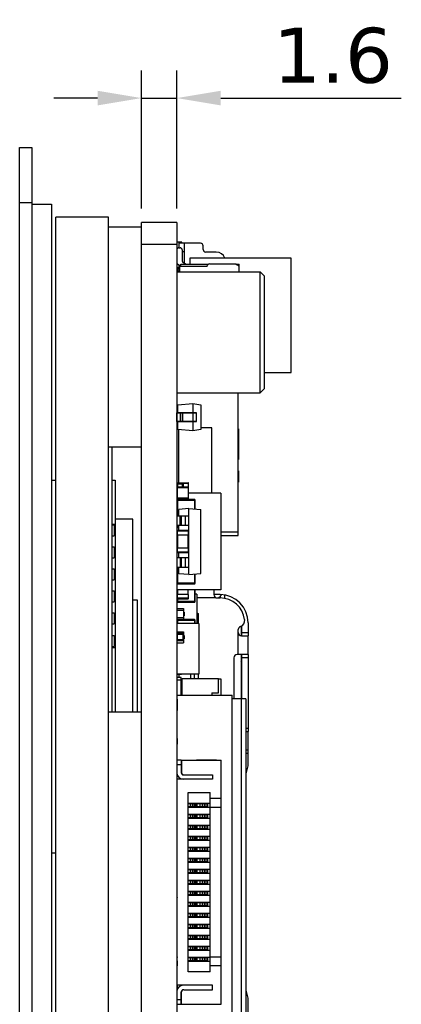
# Model space of a CAD drawing. Header units: millimetres. Extents: x 344 to 667, y 229 to 335.
# Tile 18 of 206: x 506 to 524, y 269 to 313. Entities that reach past the tile are written whole.
import ezdxf

# ---------------------------------------------------------------- set-up
doc = ezdxf.new("R2010")
doc.units = ezdxf.units.MM
doc.header["$LTSCALE"] = 0.5
doc.header["$PDMODE"] = 3
doc.header["$PDSIZE"] = 0.3125
doc.layers.get('0').update_dxf_attribs({"linetype": 'CONTINUOUS'})
doc.layers.get('Defpoints').update_dxf_attribs({"linetype": 'CONTINUOUS'})
doc.layers.add('Dim', color=6, linetype='CONTINUOUS', lineweight=13)
doc.styles.add('Verdana', font='verdana.ttf', dxfattribs={"height": 2.5})
doc.dimstyles.new('aaaaaaaa 3.0', dxfattribs={"dimtxt": 2.5, "dimasz": 2, "dimexe": 1.25, "dimexo": 0.625, "dimtad": 1, "dimzin": 9, "dimdsep": 46, "dimtxsty": 'Verdana', "dimcen": 0, "dimazin": 0, "dimtfac": 1, "dimtmove": 0, "dimatfit": 3, "dimfxl": 1, "dimlwd": 25, "dimlwe": 25, "dimarcsym": 0})

# ---------------------------------------------------------------- blocks, each defined once
blk = doc.blocks.new('*D26')
at = {"layer": 'Defpoints', "color": 0}
for p in [(513.35, 309.934), (511.75, 304.283), (513.35, 304.283)]:
    blk.add_point(p, dxfattribs=at)
at = {"layer": 'Dim', "color": 0, "lineweight": 25}
for p, q in [((511.75, 304.908), (511.75, 311.184)), ((513.35, 304.908), (513.35, 311.184)), ((509.75, 309.934), (507.75, 309.934)), ((511.75, 309.934), (513.35, 309.934)), ((515.35, 309.934), (523.57, 309.934))]:
    blk.add_line(p, q, dxfattribs=at)
at = {"layer": 'Dim', "color": 0}
for points in [[(509.75, 309.601), (509.75, 310.267), (511.75, 309.934)], [(515.35, 310.267), (515.35, 309.601), (513.35, 309.934)]]:
    blk.add_solid(points, dxfattribs=at)
at = {"layer": 'Dim', "color": 0, "insert": (520.46, 311.858), "char_height": 2.5, "attachment_point": 5, "style": 'Verdana'}
blk.add_mtext('1.6', dxfattribs=at)

msp = doc.modelspace()

# ---------------------------------------------------------------- linework, layer by layer
at = {"linetype": 'Continuous'}
for p, q in [((506.2, 240.883), (506.2, 307.683)), ((506.2, 307.683), (506.75, 307.683)), ((506.75, 307.683), (506.75, 240.883)), ((506.2, 305.183), (506.75, 305.183)), ((506.75, 305.113), (507.65, 305.113)), ((507.65, 305.113), (507.65, 243.453)), ((507.85, 244.053), (507.85, 304.513)), ((510.25, 304.513), (507.85, 304.513)), ((510.25, 244.053), (510.25, 304.513)), ((510.25, 304.083), (511.75, 304.083)), ((511.75, 266.733), (511.75, 304.283)), ((513.35, 304.283), (511.75, 304.283)), ((513.35, 304.283), (513.35, 266.733)), ((513.35, 303.283), (511.75, 303.283)), ((513.58, 303.375), (513.35, 303.375)), ((513.441, 303.334), (513.441, 303.129)), ((513.451, 303.334), (513.441, 303.334)), ((513.45, 303.131), (513.5, 303.131)), ((513.451, 303.356), (513.451, 303.131)), ((513.451, 303.356), (513.701, 303.356)), ((513.58, 303.356), (513.58, 303.375)), ((513.701, 302.424), (513.701, 303.356)), ((514.43, 303.334), (513.701, 303.334)), ((514.55, 303.054), (514.55, 303.214)), ((513.6, 303.031), (513.6, 302.539)), ((513.6, 302.958), (513.701, 302.958)), ((515.15, 302.934), (514.67, 302.934)), ((513.527, 302.291), (513.401, 302.362)), ((513.451, 302.334), (513.45, 302.096)), ((513.49, 302.032), (513.49, 302.291)), ((513.49, 302.291), (514.73, 302.291)), ((513.54, 302.291), (513.54, 302.381)), ((513.54, 302.381), (514.8, 302.381)), ((513.651, 302.452), (513.777, 302.381)), ((513.95, 302.657), (513.95, 302.381)), ((518.55, 302.657), (513.95, 302.657)), ((514.73, 302.291), (514.755, 302.338)), ((514.844, 302.391), (516.006, 302.391)), ((516.048, 302.382), (516.132, 302.343)), ((516.05, 302.381), (516.19, 302.381)), ((516.19, 302.032), (516.19, 302.381)), ((518.55, 297.457), (518.55, 302.657)), ((513.35, 302.032), (517.15, 302.032)), ((513.381, 302.032), (513.381, 302.208)), ((513.448, 302.208), (513.381, 302.208)), ((513.381, 302.177), (513.448, 302.177)), ((513.448, 302.032), (513.448, 302.092)), ((513.45, 302.092), (513.45, 302.032)), ((517.15, 296.524), (517.15, 302.032)), ((517.35, 301.832), (517.15, 302.032)), ((517.35, 296.724), (517.35, 301.832)), ((517.35, 297.457), (518.55, 297.457)), ((513.35, 296.532), (517.15, 296.532)), ((516.15, 290.041), (516.15, 296.532)), ((516.15, 296.524), (517.15, 296.524)), ((517.35, 296.732), (517.15, 296.532)), ((517.35, 296.724), (517.15, 296.524)), ((513.4, 295.992), (514.075, 296.051)), ((513.4, 295.626), (513.4, 295.992)), ((514.075, 296.051), (514.075, 295.626)), ((514.075, 296.051), (514.45, 295.984)), ((514.45, 295.984), (514.45, 294.867)), ((513.52, 295.626), (513.355, 295.626)), ((513.355, 295.226), (513.355, 295.621)), ((513.355, 295.621), (514.25, 295.621)), ((513.52, 295.626), (513.52, 295.226)), ((514.196, 295.626), (513.521, 295.626)), ((513.525, 295.231), (513.525, 295.621)), ((513.611, 295.621), (513.611, 295.626)), ((513.611, 295.621), (513.611, 295.231)), ((514.078, 295.626), (514.078, 295.621)), ((514.078, 295.621), (514.078, 295.231)), ((514.245, 295.626), (514.196, 295.626)), ((514.25, 295.231), (514.25, 295.621)), ((514.25, 295.231), (513.355, 295.231)), ((513.355, 295.226), (514.198, 295.226)), ((513.4, 294.86), (513.4, 295.226)), ((513.611, 295.226), (513.611, 295.231)), ((514.075, 295.226), (514.075, 294.801)), ((514.078, 295.231), (514.078, 295.226)), ((514.198, 295.226), (514.245, 295.226)), ((513.35, 294.941), (513.4, 294.941)), ((514.075, 294.801), (513.4, 294.86)), ((513.45, 292.442), (513.45, 294.855)), ((514.45, 294.867), (514.075, 294.801)), ((514.95, 294.941), (514.45, 294.941)), ((514.95, 291.968), (514.95, 294.941)), ((516.15, 294.892), (516.16, 294.892)), ((516.16, 294.892), (516.16, 293.501)), ((516.15, 294.197), (516.16, 294.197)), ((510.25, 294.083), (511.75, 294.083)), ((510.4, 294.083), (510.4, 282.023)), ((516.15, 293.502), (516.16, 293.502)), ((516.15, 293.502), (516.16, 293.502)), ((516.15, 293.501), (516.16, 293.501)), ((516.15, 293.501), (516.16, 293.501)), ((516.15, 293.501), (516.16, 293.501)), ((516.15, 292.988), (516.16, 292.988)), ((516.15, 292.976), (516.16, 292.976)), ((516.16, 292.988), (516.16, 292.469)), ((507.65, 292.553), (507.85, 292.553)), ((510.4, 292.553), (510.55, 292.553)), ((510.55, 292.553), (510.55, 282.023)), ((513.35, 292.442), (513.866, 292.442)), ((513.4, 292.242), (513.4, 292.392)), ((513.4, 292.392), (513.65, 292.392)), ((513.6, 292.392), (513.6, 292.292)), ((513.65, 292.239), (513.65, 292.442)), ((513.65, 292.422), (513.886, 292.422)), ((513.866, 292.442), (513.866, 292.242)), ((513.886, 292.242), (513.886, 292.422)), ((516.15, 292.476), (516.16, 292.476)), ((516.15, 292.469), (516.16, 292.469)), ((516.15, 292.469), (516.16, 292.469)), ((516.15, 292.469), (516.16, 292.469)), ((516.15, 292.469), (516.16, 292.469)), ((516.15, 292.469), (516.16, 292.469)), ((513.4, 292.242), (513.35, 292.242)), ((513.366, 292.219), (513.366, 291.739)), ((513.366, 292.219), (513.886, 292.219)), ((513.386, 291.719), (513.386, 292.239)), ((513.866, 292.239), (513.386, 292.239)), ((513.6, 292.292), (513.65, 292.292)), ((513.65, 292.242), (513.886, 292.242)), ((513.856, 292.242), (513.856, 292.239)), ((513.866, 292.239), (513.866, 291.719)), ((513.876, 292.236), (513.876, 292.242)), ((513.886, 291.739), (513.886, 292.219)), ((515.35, 291.968), (513.886, 291.968)), ((515.35, 291.968), (515.35, 287.568)), ((513.366, 291.642), (513.35, 291.642)), ((513.886, 291.739), (513.366, 291.739)), ((513.366, 291.656), (513.366, 290.944)), ((513.366, 291.656), (514.156, 291.656)), ((513.375, 291.678), (513.375, 291.722)), ((513.386, 291.719), (513.866, 291.719)), ((513.396, 290.944), (513.396, 291.686)), ((514.156, 291.686), (513.396, 291.686)), ((514.156, 291.686), (514.156, 291.246)), ((514.156, 291.656), (514.186, 291.656)), ((514.186, 291.244), (514.186, 291.656)), ((513.35, 291.442), (513.366, 291.442)), ((513.35, 291.317), (513.366, 291.317)), ((513.9, 291.269), (513.45, 291.229)), ((513.45, 290.944), (513.45, 291.229)), ((513.9, 288.269), (513.9, 291.269)), ((513.9, 291.269), (514.45, 291.221)), ((514.45, 288.317), (514.45, 291.221)), ((511.35, 290.783), (510.55, 290.783)), ((511.35, 282.023), (511.35, 290.783)), ((513.35, 290.944), (513.9, 290.944)), ((513.5, 290.494), (513.5, 290.944)), ((513.544, 290.944), (513.544, 290.494)), ((513.725, 290.944), (513.725, 290.494)), ((510.4, 290.553), (510.55, 290.553)), ((510.4, 290.523), (510.5, 290.523)), ((510.5, 290.523), (510.5, 290.023)), ((513.9, 290.494), (513.35, 290.494)), ((513.375, 290.382), (513.35, 290.382)), ((513.366, 290.153), (513.35, 290.153)), ((513.366, 290.153), (513.35, 290.153)), ((513.366, 290.494), (513.366, 290.382)), ((513.366, 290.249), (513.366, 289.994)), ((513.366, 290.249), (513.886, 290.249)), ((513.375, 290.266), (513.375, 290.494)), ((513.386, 290.069), (513.386, 290.269)), ((513.866, 290.269), (513.386, 290.269)), ((513.45, 290.269), (513.45, 290.494)), ((513.866, 290.269), (513.866, 290.069)), ((513.886, 290.069), (513.886, 290.249)), ((516.15, 290.191), (515.35, 290.191)), ((510.4, 290.023), (510.5, 290.023)), ((513.35, 290.041), (513.366, 290.041)), ((513.35, 289.994), (513.376, 289.994)), ((513.366, 290.069), (513.876, 290.069)), ((513.366, 290.068), (513.376, 290.068)), ((513.376, 290.069), (513.376, 289.469)), ((513.396, 289.469), (513.396, 290.069)), ((513.856, 290.069), (513.856, 289.469)), ((513.876, 289.469), (513.876, 290.069)), ((513.876, 290.069), (513.886, 290.069)), ((515.35, 290.041), (516.15, 290.041)), ((510.4, 289.523), (510.5, 289.523)), ((510.5, 289.523), (510.5, 289.023)), ((513.376, 289.544), (513.35, 289.544)), ((513.366, 289.474), (513.35, 289.474)), ((513.35, 289.467), (513.366, 289.467)), ((513.366, 289.382), (513.35, 289.382)), ((513.366, 289.544), (513.366, 289.288)), ((513.886, 289.469), (513.366, 289.469)), ((513.886, 289.289), (513.366, 289.289)), ((513.366, 289.288), (513.366, 289.288)), ((513.375, 289.044), (513.375, 289.272)), ((513.386, 289.268), (513.386, 289.469)), ((513.386, 289.269), (513.866, 289.269)), ((513.386, 289.268), (513.45, 289.268)), ((513.45, 289.044), (513.45, 289.269)), ((513.866, 289.469), (513.866, 289.269)), ((513.886, 289.289), (513.886, 289.469)), ((510.4, 289.023), (510.5, 289.023)), ((513.375, 289.153), (513.35, 289.153)), ((513.375, 289.153), (513.35, 289.153)), ((513.35, 289.044), (513.9, 289.044)), ((513.5, 289.044), (513.5, 288.594)), ((513.544, 289.044), (513.544, 288.594)), ((513.725, 289.044), (513.725, 288.594)), ((510.4, 288.523), (510.5, 288.523)), ((510.5, 288.523), (510.5, 288.023)), ((513.9, 288.594), (513.35, 288.594)), ((513.366, 288.594), (513.366, 287.87)), ((513.396, 287.84), (513.396, 288.594)), ((513.45, 288.308), (513.45, 288.594)), ((510.4, 288.023), (510.5, 288.023)), ((513.35, 288.292), (513.366, 288.292)), ((513.35, 288.167), (513.366, 288.167)), ((513.366, 287.967), (513.35, 287.967)), ((513.9, 288.269), (513.45, 288.308)), ((513.9, 288.269), (514.45, 288.317)), ((514.156, 288.291), (514.156, 287.84)), ((514.186, 287.87), (514.186, 288.294)), ((510.4, 287.523), (510.5, 287.523)), ((510.5, 287.523), (510.5, 287.023)), ((514.186, 287.87), (513.366, 287.87)), ((513.375, 287.568), (513.375, 287.848)), ((515.35, 287.568), (513.375, 287.568)), ((513.376, 287.568), (513.376, 287.368)), ((513.396, 287.84), (514.156, 287.84)), ((513.396, 287.368), (513.396, 287.568)), ((513.856, 287.568), (513.856, 287.368)), ((513.876, 287.368), (513.876, 287.568)), ((514.156, 287.568), (514.156, 287.008)), ((514.186, 287.038), (514.186, 287.568)), ((515.04, 287.568), (515.04, 287.354)), ((510.4, 287.023), (510.5, 287.023)), ((511.35, 287.113), (511.55, 287.113)), ((511.55, 287.113), (511.55, 282.023)), ((513.366, 287.367), (513.35, 287.367)), ((513.35, 287.167), (513.386, 287.167)), ((513.366, 287.368), (513.366, 287.188)), ((513.886, 287.368), (513.366, 287.368)), ((513.886, 287.188), (513.366, 287.188)), ((513.366, 287.167), (513.366, 287.038)), ((514.186, 287.038), (513.366, 287.038)), ((513.386, 287.168), (513.386, 287.368)), ((513.386, 287.168), (513.866, 287.168)), ((513.396, 287.008), (513.396, 287.167)), ((513.396, 287.008), (514.156, 287.008)), ((513.396, 287.008), (514.156, 287.008)), ((513.866, 287.368), (513.866, 287.168)), ((513.886, 287.188), (513.886, 287.368)), ((514.26, 287.37), (514.186, 287.37)), ((514.26, 287.37), (514.26, 286.036)), ((514.26, 287.224), (515.115, 287.224)), ((515.32, 287.354), (515.04, 287.354)), ((515.19, 287.204), (515.32, 287.204)), ((515.347, 287.202), (515.347, 287.304)), ((515.52, 287.339), (515.52, 287.186)), ((513.35, 286.728), (513.65, 286.728)), ((513.35, 286.643), (513.675, 286.643)), ((513.65, 286.728), (513.65, 286.643)), ((513.675, 286.313), (513.675, 286.643)), ((513.675, 286.552), (513.685, 286.552)), ((513.685, 286.552), (513.685, 286.394)), ((510.4, 286.523), (510.5, 286.523)), ((510.5, 286.523), (510.5, 286.023)), ((513.35, 286.313), (513.675, 286.313)), ((513.35, 286.228), (513.65, 286.228)), ((513.366, 286.195), (513.366, 286.036)), ((513.366, 286.195), (514.156, 286.195)), ((513.396, 286.036), (513.396, 286.225)), ((514.156, 286.225), (513.396, 286.225)), ((513.65, 286.313), (513.65, 286.228)), ((513.675, 286.548), (513.685, 286.548)), ((513.675, 286.398), (513.685, 286.398)), ((513.675, 286.394), (513.685, 286.394)), ((514.156, 286.225), (514.156, 286.036)), ((514.156, 286.195), (514.186, 286.195)), ((514.186, 286.036), (514.186, 286.195)), ((514.26, 286.541), (514.34, 286.474)), ((514.34, 286.036), (514.34, 286.474)), ((510.4, 286.023), (510.5, 286.023)), ((513.351, 285.995), (513.35, 285.995)), ((513.351, 285.795), (513.35, 285.795)), ((513.35, 285.658), (513.65, 285.658)), ((514.35, 286.036), (513.351, 286.036)), ((513.65, 285.658), (513.65, 285.593)), ((514.35, 286.036), (514.35, 283.736)), ((516.15, 284.634), (516.15, 285.763)), ((516.28, 285.879), (516.28, 285.487)), ((516.3, 285.931), (516.3, 285.484)), ((516.6, 286.074), (516.6, 285.493)), ((510.4, 285.491), (510.5, 285.491)), ((510.5, 285.491), (510.5, 284.991)), ((513.35, 285.593), (513.675, 285.593)), ((513.655, 285.306), (513.35, 285.306)), ((513.35, 285.263), (513.675, 285.263)), ((513.381, 285.276), (513.381, 285.581)), ((513.625, 285.581), (513.381, 285.581)), ((513.381, 285.55), (513.655, 285.55)), ((513.381, 285.276), (513.625, 285.276)), ((513.625, 285.581), (513.625, 285.276)), ((513.65, 285.263), (513.65, 285.158)), ((513.655, 285.306), (513.655, 285.55)), ((513.655, 285.485), (513.658, 285.485)), ((513.655, 285.44), (513.658, 285.44)), ((513.658, 285.423), (513.655, 285.423)), ((513.658, 285.378), (513.655, 285.378)), ((513.658, 285.485), (513.658, 285.378)), ((513.675, 285.263), (513.675, 285.593)), ((513.675, 285.502), (513.685, 285.502)), ((513.675, 285.498), (513.685, 285.498)), ((513.675, 285.348), (513.685, 285.348)), ((513.675, 285.344), (513.685, 285.344)), ((513.685, 285.502), (513.685, 285.344)), ((516.3, 285.634), (516.6, 285.634)), ((516.3, 285.484), (516.597, 285.484)), ((516.6, 284.634), (516.6, 285.484)), ((510.4, 284.991), (510.5, 284.991)), ((510.4, 284.953), (510.55, 284.953)), ((513.35, 285.158), (513.65, 285.158)), ((513.351, 284.995), (513.35, 284.995)), ((513.351, 284.745), (513.35, 284.745)), ((513.35, 284.602), (513.351, 284.602)), ((515.95, 284.484), (515.95, 282.613)), ((516.597, 284.634), (516.1, 284.634)), ((516.28, 284.634), (516.28, 282.613)), ((516.3, 284.626), (516.3, 282.613)), ((516.6, 284.484), (516.3, 284.484)), ((516.6, 284.626), (516.6, 281.143)), ((513.35, 283.802), (513.351, 283.802)), ((513.35, 283.734), (513.56, 283.734)), ((513.55, 283.582), (513.35, 283.582)), ((513.35, 283.482), (513.55, 283.482)), ((514.35, 283.736), (513.351, 283.736)), ((513.39, 283.736), (513.39, 283.734)), ((513.46, 283.582), (513.46, 283.734)), ((513.55, 282.78), (513.55, 283.582)), ((513.56, 283.534), (513.55, 283.534)), ((513.562, 283.736), (513.56, 283.734)), ((513.56, 283.534), (513.6, 283.494)), ((513.6, 282.78), (513.6, 283.533)), ((515.25, 283.533), (513.6, 283.533)), ((513.98, 283.736), (513.98, 283.533)), ((514.15, 283.533), (514.15, 283.736)), ((514.34, 283.533), (514.34, 283.736)), ((515.25, 282.883), (515.25, 283.533)), ((515.25, 283.532), (515.35, 283.532)), ((515.35, 283.532), (515.35, 282.78)), ((513.55, 283.234), (513.56, 283.234)), ((513.6, 283.166), (513.55, 283.166)), ((513.6, 283.275), (513.56, 283.234)), ((513.35, 282.534), (513.366, 282.534)), ((513.366, 282.599), (513.366, 282.09)), ((513.37, 279.825), (513.37, 282.78)), ((513.37, 282.78), (515.87, 282.78)), ((514.95, 282.883), (514.95, 282.78)), ((514.95, 282.883), (515.25, 282.883)), ((515.87, 265.38), (515.87, 282.78)), ((516.5, 282.613), (515.87, 282.613)), ((516.288, 282.613), (516.288, 265.953)), ((516.5, 282.613), (516.5, 265.953)), ((513.35, 282.375), (513.366, 282.375)), ((513.366, 282.125), (513.35, 282.125)), ((513.366, 282.361), (513.37, 282.361)), ((513.366, 282.091), (513.37, 282.091)), ((513.366, 282.09), (513.37, 282.09)), ((510.25, 282.023), (511.75, 282.023)), ((513.35, 282.023), (513.37, 282.023)), ((513.35, 281.648), (513.354, 281.648)), ((513.37, 281.604), (513.35, 281.604)), ((516.5, 281.284), (516.6, 281.284)), ((513.37, 281.085), (513.35, 281.085)), ((513.356, 281.068), (513.35, 281.068)), ((513.35, 280.968), (513.37, 280.968)), ((513.35, 280.921), (513.37, 280.921)), ((513.366, 280.806), (513.366, 280.626)), ((513.37, 280.806), (513.366, 280.806)), ((516.5, 281.134), (516.597, 281.134)), ((516.6, 280.284), (516.6, 281.134)), ((513.35, 280.608), (513.366, 280.608)), ((513.35, 280.458), (513.37, 280.458)), ((513.366, 280.626), (513.366, 280.574)), ((513.37, 280.626), (513.366, 280.626)), ((513.37, 280.574), (513.366, 280.574)), ((516.597, 280.284), (516.5, 280.284)), ((513.35, 280.108), (513.37, 280.108)), ((513.35, 279.958), (513.37, 279.958)), ((514.253, 279.825), (514.253, 279.835)), ((514.253, 279.835), (514.29, 279.835)), ((514.29, 279.825), (514.29, 279.835)), ((514.29, 279.835), (514.381, 279.835)), ((514.351, 279.835), (514.351, 279.825)), ((514.381, 279.825), (514.381, 279.835)), ((514.381, 279.835), (514.652, 279.835)), ((514.652, 279.825), (514.652, 279.835)), ((514.652, 279.835), (514.811, 279.835)), ((514.806, 279.825), (514.806, 279.835)), ((514.811, 279.825), (514.811, 279.835)), ((514.811, 279.835), (515.082, 279.835)), ((515.082, 279.825), (515.082, 279.835)), ((515.082, 279.835), (515.155, 279.835)), ((515.082, 279.835), (515.087, 279.835)), ((515.087, 279.825), (515.087, 279.835)), ((515.155, 279.825), (515.155, 279.835)), ((516.6, 280.134), (516.5, 280.134)), ((516.6, 279.694), (516.6, 280.276)), ((513.551, 279.825), (513.351, 279.825)), ((513.351, 279.625), (513.551, 279.625)), ((513.551, 279.825), (513.551, 279.26)), ((513.551, 279.825), (513.571, 279.825)), ((513.571, 279.826), (513.571, 279.261)), ((513.571, 279.826), (515.371, 279.826)), ((515.371, 268.726), (515.371, 279.826)), ((513.37, 279.105), (513.35, 279.105)), ((513.35, 279.005), (513.37, 279.005)), ((513.371, 269.591), (513.371, 279.153)), ((514.971, 278.961), (513.371, 278.961)), ((513.671, 279.161), (514.971, 279.161)), ((514.971, 279.161), (514.971, 278.961)), ((513.37, 278.905), (513.35, 278.905)), ((513.35, 278.63), (513.37, 278.63)), ((513.37, 278.299), (513.35, 278.299)), ((513.35, 278.108), (513.37, 278.108)), ((513.871, 270.196), (513.871, 278.356)), ((513.871, 278.356), (514.871, 278.356)), ((514.871, 270.196), (514.871, 278.356)), ((515.371, 278.078), (514.871, 278.078)), ((513.35, 277.958), (513.37, 277.958)), ((513.359, 277.85), (513.371, 277.85)), ((513.371, 277.7), (513.359, 277.7)), ((513.871, 277.875), (514.871, 277.875)), ((513.871, 277.85), (513.96, 277.851)), ((513.96, 277.701), (513.871, 277.7)), ((514.871, 277.675), (513.871, 277.675)), ((513.96, 277.851), (513.96, 277.701)), ((513.96, 277.851), (514.153, 277.851)), ((514.153, 277.701), (513.96, 277.701)), ((514.059, 277.701), (514.059, 277.851)), ((514.065, 277.851), (514.065, 277.701)), ((514.153, 277.701), (514.153, 277.851)), ((514.153, 277.851), (514.205, 277.851)), ((514.205, 277.701), (514.153, 277.701)), ((514.205, 277.851), (514.205, 277.701)), ((514.205, 277.85), (514.393, 277.85)), ((514.393, 277.7), (514.207, 277.7)), ((514.265, 277.85), (514.265, 277.7)), ((514.271, 277.85), (514.271, 277.875)), ((514.271, 277.675), (514.271, 277.7)), ((514.393, 277.851), (514.393, 277.701)), ((514.393, 277.851), (514.768, 277.851)), ((514.768, 277.701), (514.393, 277.701)), ((514.513, 277.851), (514.513, 277.701)), ((514.605, 277.701), (514.605, 277.851)), ((514.668, 277.851), (514.668, 277.701)), ((514.768, 277.701), (514.768, 277.851)), ((515.371, 277.678), (514.871, 277.678)), ((513.37, 277.477), (513.35, 277.477)), ((513.35, 277.458), (513.358, 277.458)), ((513.359, 277.35), (513.371, 277.35)), ((513.371, 277.2), (513.359, 277.2)), ((513.871, 277.375), (514.871, 277.375)), ((513.871, 277.35), (513.96, 277.351)), ((513.96, 277.201), (513.871, 277.2)), ((514.871, 277.175), (513.871, 277.175)), ((513.96, 277.351), (513.96, 277.201)), ((513.96, 277.351), (514.153, 277.351)), ((514.153, 277.201), (513.96, 277.201)), ((514.059, 277.201), (514.059, 277.351)), ((514.065, 277.351), (514.065, 277.201)), ((514.153, 277.201), (514.153, 277.351)), ((514.153, 277.351), (514.205, 277.351)), ((514.205, 277.201), (514.153, 277.201)), ((514.205, 277.351), (514.205, 277.201)), ((514.205, 277.35), (514.393, 277.35)), ((514.393, 277.2), (514.207, 277.2)), ((514.265, 277.35), (514.265, 277.2)), ((514.271, 277.35), (514.271, 277.375)), ((514.271, 277.175), (514.271, 277.2)), ((514.393, 277.351), (514.393, 277.201)), ((514.393, 277.351), (514.768, 277.351)), ((514.768, 277.201), (514.393, 277.201)), ((514.513, 277.351), (514.513, 277.201)), ((514.605, 277.201), (514.605, 277.351)), ((514.668, 277.351), (514.668, 277.201)), ((514.768, 277.201), (514.768, 277.351)), ((513.35, 277.108), (513.37, 277.108)), ((513.35, 276.958), (513.37, 276.958)), ((513.359, 276.85), (513.371, 276.85)), ((513.871, 276.875), (514.871, 276.875)), ((513.871, 276.85), (513.96, 276.851)), ((513.96, 276.851), (513.96, 276.701)), ((513.96, 276.851), (514.153, 276.851)), ((514.059, 276.701), (514.059, 276.851)), ((514.065, 276.851), (514.065, 276.701)), ((514.153, 276.701), (514.153, 276.851)), ((514.153, 276.851), (514.205, 276.851)), ((514.205, 276.851), (514.205, 276.701)), ((514.205, 276.85), (514.393, 276.85)), ((514.265, 276.85), (514.265, 276.7)), ((514.271, 276.85), (514.271, 276.875)), ((514.393, 276.851), (514.393, 276.701)), ((514.393, 276.851), (514.768, 276.851)), ((514.513, 276.851), (514.513, 276.701)), ((514.605, 276.701), (514.605, 276.851)), ((514.668, 276.851), (514.668, 276.701)), ((514.768, 276.701), (514.768, 276.851)), ((513.37, 276.641), (513.35, 276.641)), ((513.37, 276.58), (513.35, 276.58)), ((513.371, 276.7), (513.359, 276.7)), ((513.359, 276.35), (513.371, 276.35)), ((513.96, 276.701), (513.871, 276.7)), ((514.871, 276.675), (513.871, 276.675)), ((513.871, 276.375), (514.871, 276.375)), ((513.871, 276.35), (513.96, 276.351)), ((514.153, 276.701), (513.96, 276.701)), ((513.96, 276.351), (513.96, 276.201)), ((513.96, 276.351), (514.153, 276.351)), ((514.059, 276.201), (514.059, 276.351)), ((514.065, 276.351), (514.065, 276.201)), ((514.205, 276.701), (514.153, 276.701)), ((514.153, 276.201), (514.153, 276.351)), ((514.153, 276.351), (514.205, 276.351)), ((514.205, 276.351), (514.205, 276.201)), ((514.205, 276.35), (514.393, 276.35)), ((514.393, 276.7), (514.207, 276.7)), ((514.265, 276.35), (514.265, 276.2)), ((514.271, 276.675), (514.271, 276.7)), ((514.271, 276.35), (514.271, 276.375)), ((514.768, 276.701), (514.393, 276.701)), ((514.393, 276.351), (514.393, 276.201)), ((514.393, 276.351), (514.768, 276.351)), ((514.513, 276.351), (514.513, 276.201)), ((514.605, 276.201), (514.605, 276.351)), ((514.668, 276.351), (514.668, 276.201)), ((514.768, 276.201), (514.768, 276.351)), ((513.37, 275.853), (513.35, 275.853)), ((513.371, 276.2), (513.359, 276.2)), ((513.359, 275.85), (513.371, 275.85)), ((513.96, 276.201), (513.871, 276.2)), ((514.871, 276.175), (513.871, 276.175)), ((513.871, 275.875), (514.871, 275.875)), ((513.871, 275.85), (513.96, 275.851)), ((514.153, 276.201), (513.96, 276.201)), ((513.96, 275.851), (513.96, 275.701)), ((513.96, 275.851), (514.153, 275.851)), ((514.059, 275.701), (514.059, 275.851)), ((514.065, 275.851), (514.065, 275.701)), ((514.205, 276.201), (514.153, 276.201)), ((514.153, 275.701), (514.153, 275.851)), ((514.153, 275.851), (514.205, 275.851)), ((514.205, 275.851), (514.205, 275.701)), ((514.205, 275.85), (514.393, 275.85)), ((514.393, 276.2), (514.207, 276.2)), ((514.265, 275.85), (514.265, 275.7)), ((514.271, 276.175), (514.271, 276.2)), ((514.271, 275.85), (514.271, 275.875)), ((514.768, 276.201), (514.393, 276.201)), ((514.393, 275.851), (514.393, 275.701)), ((514.393, 275.851), (514.768, 275.851)), ((514.513, 275.851), (514.513, 275.701)), ((514.605, 275.701), (514.605, 275.851)), ((514.668, 275.851), (514.668, 275.701)), ((514.768, 275.701), (514.768, 275.851)), ((507.65, 275.613), (507.85, 275.613)), ((513.35, 275.608), (513.37, 275.608)), ((513.35, 275.458), (513.37, 275.458)), ((513.371, 275.7), (513.359, 275.7)), ((513.96, 275.701), (513.871, 275.7)), ((514.871, 275.675), (513.871, 275.675)), ((513.871, 275.375), (514.871, 275.375)), ((514.153, 275.701), (513.96, 275.701)), ((514.205, 275.701), (514.153, 275.701)), ((514.393, 275.7), (514.207, 275.7)), ((514.271, 275.675), (514.271, 275.7)), ((514.271, 275.35), (514.271, 275.375)), ((514.768, 275.701), (514.393, 275.701)), ((513.35, 274.945), (513.37, 274.945)), ((513.359, 275.35), (513.371, 275.35)), ((513.371, 275.2), (513.359, 275.2)), ((513.871, 275.35), (513.96, 275.351)), ((513.96, 275.201), (513.871, 275.2)), ((514.871, 275.175), (513.871, 275.175)), ((513.96, 275.351), (513.96, 275.201)), ((513.96, 275.351), (514.153, 275.351)), ((514.153, 275.201), (513.96, 275.201)), ((514.059, 275.201), (514.059, 275.351)), ((514.065, 275.351), (514.065, 275.201)), ((514.153, 275.201), (514.153, 275.351)), ((514.153, 275.351), (514.205, 275.351)), ((514.205, 275.201), (514.153, 275.201)), ((514.205, 275.351), (514.205, 275.201)), ((514.205, 275.35), (514.393, 275.35)), ((514.393, 275.2), (514.207, 275.2)), ((514.265, 275.35), (514.265, 275.2)), ((514.271, 275.175), (514.271, 275.2)), ((514.393, 275.351), (514.393, 275.201)), ((514.393, 275.351), (514.768, 275.351)), ((514.768, 275.201), (514.393, 275.201)), ((514.513, 275.351), (514.513, 275.201)), ((514.605, 275.201), (514.605, 275.351)), ((514.668, 275.351), (514.668, 275.201)), ((514.768, 275.201), (514.768, 275.351)), ((513.35, 274.608), (513.37, 274.608)), ((513.359, 274.85), (513.371, 274.85)), ((513.371, 274.7), (513.359, 274.7)), ((513.871, 274.875), (514.871, 274.875)), ((513.871, 274.85), (513.96, 274.851)), ((513.96, 274.701), (513.871, 274.7)), ((514.871, 274.675), (513.871, 274.675)), ((513.96, 274.851), (513.96, 274.701)), ((513.96, 274.851), (514.153, 274.851)), ((514.153, 274.701), (513.96, 274.701)), ((514.059, 274.701), (514.059, 274.851)), ((514.065, 274.851), (514.065, 274.701)), ((514.153, 274.701), (514.153, 274.851)), ((514.153, 274.851), (514.205, 274.851)), ((514.205, 274.701), (514.153, 274.701)), ((514.205, 274.851), (514.205, 274.701)), ((514.205, 274.85), (514.393, 274.85)), ((514.393, 274.7), (514.207, 274.7)), ((514.265, 274.85), (514.265, 274.7)), ((514.271, 274.85), (514.271, 274.875)), ((514.271, 274.675), (514.271, 274.7)), ((514.393, 274.851), (514.393, 274.701)), ((514.393, 274.851), (514.768, 274.851)), ((514.768, 274.701), (514.393, 274.701)), ((514.513, 274.851), (514.513, 274.701)), ((514.605, 274.701), (514.605, 274.851)), ((514.668, 274.851), (514.668, 274.701)), ((514.768, 274.701), (514.768, 274.851)), ((513.35, 274.458), (513.37, 274.458)), ((513.359, 274.35), (513.371, 274.35)), ((513.371, 274.2), (513.359, 274.2)), ((513.871, 274.375), (514.871, 274.375)), ((513.871, 274.35), (513.96, 274.351)), ((513.96, 274.201), (513.871, 274.2)), ((514.871, 274.175), (513.871, 274.175)), ((513.96, 274.351), (514.153, 274.351)), ((513.96, 274.351), (513.96, 274.201)), ((514.153, 274.201), (513.96, 274.201)), ((514.059, 274.201), (514.059, 274.351)), ((514.065, 274.351), (514.065, 274.201)), ((514.153, 274.351), (514.205, 274.351)), ((514.153, 274.201), (514.153, 274.351)), ((514.205, 274.201), (514.153, 274.201)), ((514.205, 274.351), (514.205, 274.201)), ((514.205, 274.35), (514.393, 274.35)), ((514.393, 274.2), (514.207, 274.2)), ((514.265, 274.35), (514.265, 274.2)), ((514.271, 274.35), (514.271, 274.375)), ((514.271, 274.175), (514.271, 274.2)), ((514.393, 274.351), (514.768, 274.351)), ((514.393, 274.351), (514.393, 274.201)), ((514.768, 274.201), (514.393, 274.201)), ((514.513, 274.351), (514.513, 274.201)), ((514.605, 274.201), (514.605, 274.351)), ((514.668, 274.351), (514.668, 274.201)), ((514.768, 274.201), (514.768, 274.351)), ((513.37, 273.999), (513.35, 273.999)), ((513.35, 273.958), (513.37, 273.958)), ((513.35, 273.608), (513.37, 273.608)), ((513.359, 273.85), (513.371, 273.85)), ((513.371, 273.7), (513.359, 273.7)), ((513.871, 273.875), (514.871, 273.875)), ((513.871, 273.85), (513.96, 273.851)), ((513.96, 273.701), (513.871, 273.7)), ((514.871, 273.675), (513.871, 273.675)), ((513.96, 273.851), (514.153, 273.851)), ((513.96, 273.851), (513.96, 273.701)), ((514.153, 273.701), (513.96, 273.701)), ((514.059, 273.701), (514.059, 273.851)), ((514.065, 273.851), (514.065, 273.701)), ((514.153, 273.851), (514.205, 273.851)), ((514.153, 273.701), (514.153, 273.851)), ((514.205, 273.701), (514.153, 273.701)), ((514.205, 273.851), (514.205, 273.701)), ((514.205, 273.85), (514.393, 273.85)), ((514.393, 273.7), (514.207, 273.7)), ((514.265, 273.85), (514.265, 273.7)), ((514.271, 273.85), (514.271, 273.875)), ((514.271, 273.675), (514.271, 273.7)), ((514.393, 273.851), (514.768, 273.851)), ((514.393, 273.851), (514.393, 273.701)), ((514.768, 273.701), (514.393, 273.701)), ((514.513, 273.851), (514.513, 273.701)), ((514.605, 273.701), (514.605, 273.851)), ((514.668, 273.851), (514.668, 273.701)), ((514.768, 273.701), (514.768, 273.851)), ((513.359, 273.35), (513.371, 273.35)), ((513.371, 273.2), (513.359, 273.2)), ((513.871, 273.375), (514.871, 273.375)), ((513.871, 273.35), (513.96, 273.351)), ((513.96, 273.201), (513.871, 273.2)), ((514.871, 273.175), (513.871, 273.175)), ((513.96, 273.351), (514.153, 273.351)), ((513.96, 273.351), (513.96, 273.201)), ((514.153, 273.201), (513.96, 273.201)), ((514.059, 273.201), (514.059, 273.351)), ((514.065, 273.351), (514.065, 273.201)), ((514.153, 273.351), (514.205, 273.351)), ((514.153, 273.201), (514.153, 273.351)), ((514.205, 273.201), (514.153, 273.201)), ((514.205, 273.351), (514.205, 273.201)), ((514.205, 273.35), (514.393, 273.35)), ((514.393, 273.2), (514.207, 273.2)), ((514.265, 273.35), (514.265, 273.2)), ((514.271, 273.35), (514.271, 273.375)), ((514.271, 273.175), (514.271, 273.2)), ((514.393, 273.351), (514.768, 273.351)), ((514.393, 273.351), (514.393, 273.201)), ((514.768, 273.201), (514.393, 273.201)), ((514.513, 273.351), (514.513, 273.201)), ((514.605, 273.201), (514.605, 273.351)), ((514.668, 273.351), (514.668, 273.201)), ((514.768, 273.201), (514.768, 273.351)), ((513.35, 273.068), (513.352, 273.068)), ((513.359, 272.85), (513.371, 272.85)), ((513.371, 272.7), (513.359, 272.7)), ((513.871, 272.875), (514.871, 272.875)), ((513.871, 272.85), (513.96, 272.851)), ((513.96, 272.701), (513.871, 272.7)), ((514.871, 272.675), (513.871, 272.675)), ((513.96, 272.851), (514.153, 272.851)), ((513.96, 272.851), (513.96, 272.701)), ((514.153, 272.701), (513.96, 272.701)), ((514.059, 272.701), (514.059, 272.851)), ((514.065, 272.851), (514.065, 272.701)), ((514.153, 272.851), (514.205, 272.851)), ((514.153, 272.701), (514.153, 272.851)), ((514.205, 272.701), (514.153, 272.701)), ((514.205, 272.851), (514.205, 272.701)), ((514.205, 272.85), (514.393, 272.85)), ((514.393, 272.7), (514.207, 272.7)), ((514.265, 272.85), (514.265, 272.7)), ((514.271, 272.85), (514.271, 272.875)), ((514.271, 272.675), (514.271, 272.7)), ((514.393, 272.851), (514.768, 272.851)), ((514.393, 272.851), (514.393, 272.701)), ((514.768, 272.701), (514.393, 272.701)), ((514.513, 272.851), (514.513, 272.701)), ((514.605, 272.701), (514.605, 272.851)), ((514.668, 272.851), (514.668, 272.701)), ((514.768, 272.701), (514.768, 272.851)), ((513.35, 272.608), (513.37, 272.608)), ((513.35, 272.458), (513.37, 272.458)), ((513.359, 272.35), (513.371, 272.35)), ((513.871, 272.375), (514.871, 272.375)), ((513.871, 272.35), (513.96, 272.351)), ((513.96, 272.351), (514.153, 272.351)), ((513.96, 272.351), (513.96, 272.201)), ((514.059, 272.201), (514.059, 272.351)), ((514.065, 272.351), (514.065, 272.201)), ((514.153, 272.351), (514.205, 272.351)), ((514.153, 272.201), (514.153, 272.351)), ((514.205, 272.351), (514.205, 272.201)), ((514.205, 272.35), (514.393, 272.35)), ((514.265, 272.35), (514.265, 272.2)), ((514.271, 272.35), (514.271, 272.375)), ((514.393, 272.351), (514.768, 272.351)), ((514.393, 272.351), (514.393, 272.201)), ((514.513, 272.351), (514.513, 272.201)), ((514.605, 272.201), (514.605, 272.351)), ((514.668, 272.351), (514.668, 272.201)), ((514.768, 272.201), (514.768, 272.351)), ((513.37, 271.855), (513.35, 271.855)), ((513.371, 272.2), (513.359, 272.2)), ((513.359, 271.85), (513.371, 271.85)), ((513.96, 272.201), (513.871, 272.2)), ((514.871, 272.175), (513.871, 272.175)), ((513.871, 271.875), (514.871, 271.875)), ((513.871, 271.85), (513.96, 271.851)), ((514.153, 272.201), (513.96, 272.201)), ((513.96, 271.851), (514.153, 271.851)), ((513.96, 271.851), (513.96, 271.701)), ((514.059, 271.701), (514.059, 271.851)), ((514.065, 271.851), (514.065, 271.701)), ((514.205, 272.201), (514.153, 272.201)), ((514.153, 271.851), (514.205, 271.851)), ((514.153, 271.701), (514.153, 271.851)), ((514.205, 271.851), (514.205, 271.701)), ((514.205, 271.85), (514.393, 271.85)), ((514.393, 272.2), (514.207, 272.2)), ((514.265, 271.85), (514.265, 271.7)), ((514.271, 272.175), (514.271, 272.2)), ((514.271, 271.85), (514.271, 271.875)), ((514.768, 272.201), (514.393, 272.201)), ((514.393, 271.851), (514.768, 271.851)), ((514.393, 271.851), (514.393, 271.701)), ((514.513, 271.851), (514.513, 271.701)), ((514.605, 271.701), (514.605, 271.851)), ((514.668, 271.851), (514.668, 271.701)), ((514.768, 271.701), (514.768, 271.851)), ((513.371, 271.7), (513.359, 271.7)), ((513.359, 271.35), (513.371, 271.35)), ((513.96, 271.701), (513.871, 271.7)), ((514.871, 271.675), (513.871, 271.675)), ((513.871, 271.375), (514.871, 271.375)), ((513.871, 271.35), (513.96, 271.351)), ((514.153, 271.701), (513.96, 271.701)), ((513.96, 271.351), (514.153, 271.351)), ((513.96, 271.351), (513.96, 271.201)), ((514.059, 271.201), (514.059, 271.351)), ((514.065, 271.351), (514.065, 271.201)), ((514.205, 271.701), (514.153, 271.701)), ((514.153, 271.351), (514.205, 271.351)), ((514.153, 271.201), (514.153, 271.351)), ((514.205, 271.351), (514.205, 271.201)), ((514.205, 271.35), (514.393, 271.35)), ((514.393, 271.7), (514.207, 271.7)), ((514.265, 271.35), (514.265, 271.2)), ((514.271, 271.675), (514.271, 271.7)), ((514.271, 271.35), (514.271, 271.375)), ((514.768, 271.701), (514.393, 271.701)), ((514.393, 271.351), (514.768, 271.351)), ((514.393, 271.351), (514.393, 271.201)), ((514.513, 271.351), (514.513, 271.201)), ((514.605, 271.201), (514.605, 271.351)), ((514.668, 271.351), (514.668, 271.201)), ((514.768, 271.201), (514.768, 271.351)), ((513.37, 271.008), (513.35, 271.008)), ((513.35, 270.958), (513.37, 270.958)), ((513.371, 271.2), (513.359, 271.2)), ((513.96, 271.201), (513.871, 271.2)), ((514.871, 271.175), (513.871, 271.175)), ((514.153, 271.201), (513.96, 271.201)), ((514.205, 271.201), (514.153, 271.201)), ((514.393, 271.2), (514.207, 271.2)), ((514.271, 271.175), (514.271, 271.2)), ((514.768, 271.201), (514.393, 271.201)), ((513.35, 270.608), (513.366, 270.608)), ((513.35, 270.458), (513.353, 270.458)), ((513.359, 270.85), (513.371, 270.85)), ((513.371, 270.7), (513.359, 270.7)), ((513.366, 270.866), (513.37, 270.866)), ((513.366, 270.866), (513.366, 270.85)), ((513.366, 270.7), (513.366, 270.472)), ((513.871, 270.875), (514.871, 270.875)), ((513.871, 270.85), (513.96, 270.851)), ((513.96, 270.701), (513.871, 270.7)), ((514.871, 270.675), (513.871, 270.675)), ((513.96, 270.851), (514.153, 270.851)), ((513.96, 270.851), (513.96, 270.701)), ((514.153, 270.701), (513.96, 270.701)), ((514.059, 270.701), (514.059, 270.851)), ((514.065, 270.851), (514.065, 270.701)), ((514.153, 270.851), (514.205, 270.851)), ((514.153, 270.701), (514.153, 270.851)), ((514.205, 270.701), (514.153, 270.701)), ((514.205, 270.851), (514.205, 270.701)), ((514.205, 270.85), (514.393, 270.85)), ((514.393, 270.7), (514.207, 270.7)), ((514.265, 270.85), (514.265, 270.7)), ((514.271, 270.85), (514.271, 270.875)), ((514.271, 270.675), (514.271, 270.7)), ((514.393, 270.851), (514.768, 270.851)), ((514.393, 270.851), (514.393, 270.701)), ((514.768, 270.701), (514.393, 270.701)), ((514.513, 270.851), (514.513, 270.701)), ((514.605, 270.701), (514.605, 270.851)), ((514.668, 270.851), (514.668, 270.701)), ((514.768, 270.701), (514.768, 270.851)), ((515.371, 270.873), (514.871, 270.873)), ((515.371, 270.473), (514.871, 270.473)), ((513.37, 270.202), (513.35, 270.202)), ((513.35, 270.108), (513.37, 270.108)), ((514.871, 270.196), (513.871, 270.196)), ((513.35, 269.958), (513.37, 269.958)), ((513.37, 269.836), (513.351, 269.836)), ((514.971, 269.591), (513.371, 269.591)), ((513.371, 269.59), (513.371, 269.398)), ((514.971, 269.391), (514.971, 269.591)), ((513.37, 269.395), (513.35, 269.395)), ((513.551, 268.725), (513.551, 269.29)), ((513.571, 268.726), (513.571, 269.291)), ((513.671, 269.391), (514.971, 269.391)), ((513.551, 268.925), (513.351, 268.925)), ((513.351, 268.725), (513.551, 268.725)), ((513.571, 268.726), (515.371, 268.726)), ((516.6, 268.293), (516.6, 268.874))]:
    msp.add_line(p, q, dxfattribs=at)
for centre, radius, start, end in [((513.45, 303.031), 0.1, 90, 180), ((513.5, 303.031), 0.1, 0, 90), ((514.43, 303.214), 0.12, 0, 90), ((514.67, 303.054), 0.12, 180, 270), ((515.15, 302.534), 0.4, 18.0386, 90), ((513.45, 302.449), 0.1, 180, 240.465), ((513.7, 302.539), 0.1, 180, 240.465), ((514.844, 302.291), 0.1, 90, 151.9968), ((516.006, 302.291), 0.1, 65.5029, 90), ((516.09, 302.252), 0.1, 0, 65.5029), ((513.75, 302.096), 0.3, 180, 192.5799), ((513.52, 295.621), 0.005, 0, 90), ((514.245, 295.621), 0.005, 360, 90), ((513.52, 295.231), 0.005, 270, 360), ((514.245, 295.231), 0.005, 270, 0), ((513.866, 292.422), 0.02, 0, 90), ((513.386, 292.219), 0.02, 90, 180), ((513.866, 292.219), 0.02, 0, 90), ((513.386, 291.739), 0.02, 180, 270), ((513.386, 291.739), 0.02, 180, 270), ((513.396, 291.656), 0.03, 90, 180), ((513.866, 291.739), 0.02, 270, 0), ((513.866, 291.739), 0.02, 270, 0), ((514.156, 291.656), 0.03, 0, 90), ((513.386, 290.249), 0.02, 90, 180), ((513.866, 290.249), 0.02, 0, 90), ((513.386, 289.289), 0.02, 180, 270), ((513.386, 289.288), 0.02, 180, 270), ((513.866, 289.289), 0.02, 270, 0), ((513.396, 287.87), 0.03, 180, 270), ((513.396, 287.87), 0.03, 180, 270), ((514.156, 287.87), 0.03, 270, 0), ((514.156, 287.87), 0.03, 270, 0), ((513.386, 287.187), 0.02, 180, 270), ((513.396, 287.038), 0.03, 180, 270), ((513.396, 287.038), 0.03, 180, 270), ((513.396, 287.038), 0.03, 180, 270), ((513.396, 287.038), 0.03, 180, 270), ((513.866, 287.188), 0.02, 270, 0), ((514.156, 287.038), 0.03, 270, 0), ((514.156, 287.038), 0.03, 270, 0), ((514.156, 287.038), 0.03, 270, 0), ((514.156, 287.038), 0.03, 270, 0), ((515.19, 287.354), 0.15, 179.9998, 270), ((515.32, 286.074), 1.28, 0, 90), ((515.32, 286.074), 1.13, 7.6158, 90), ((513.396, 286.195), 0.03, 90, 180), ((514.156, 286.195), 0.03, 0, 90), ((516.143, 286.184), 0.3, 290.463, 7.6158), ((516.3, 285.763), 0.15, 110.463, 180), ((516.213, 285.949), 0.0967, 313.6028, 333.7084), ((513.625, 285.55), 0.0305, 360, 90), ((513.625, 285.306), 0.0305, 270, 360), ((516.3, 285.634), 0.15, 180.0006, 270), ((516.2, 285.524), 0.1, 336.9902, 360), ((516.1, 284.484), 0.15, 90, 180), ((516.2, 284.244), 0.1, 0, 36.3611), ((513.6, 282.682), 0.25, 180, 201.9247), ((513.396, 282.361), 0.03, 148.1729, 180), ((513.7, 280.868), 0.35, 180, 197.0139), ((513.386, 280.626), 0.02, 180, 219.0635), ((513.386, 280.626), 0.02, 180, 219.0635), ((513.386, 280.625), 0.02, 180, 219.0635), ((513.386, 280.574), 0.02, 180, 219.0635), ((515.32, 279.694), 1.28, 337.6128, 360), ((513.651, 279.26), 0.3, 180, 270), ((513.651, 279.26), 0.1, 180, 270), ((513.671, 279.261), 0.1, 180, 270), ((513.7, 273.468), 0.35, 160.8581, 180), ((513.386, 270.866), 0.02, 140.9365, 180), ((513.651, 269.29), 0.3, 90, 180), ((513.651, 269.29), 0.1, 90, 180), ((513.671, 269.291), 0.1, 90, 180), ((515.32, 268.874), 1.28, 0, 22.3872)]:
    msp.add_arc(centre, radius, start, end, dxfattribs=at)
for centre, start_param, end_param in [((515.174, 287.404), 4.794758, 5.759841), ((515.52, 287.204), 2.306494, 2.618249)]:
    msp.add_ellipse(centre, major_axis=(0.2, 0), ratio=0.999914, start_param=start_param, end_param=end_param, dxfattribs=at)
for points, knots in [([(516.3, 285.493), (516.3, 285.491), (516.3, 285.488), (516.297, 285.486), (516.296, 285.485)], [0, 0, 0, 0, 0.550155, 1, 1, 1, 1]), ([(516.6, 285.493), (516.6, 285.492), (516.6, 285.489), (516.6, 285.486), (516.598, 285.484), (516.597, 285.484)], [0, 0, 0, 0, 0.393437, 0.680881, 1, 1, 1, 1]), ([(516.291, 284.634), (516.294, 284.634), (516.299, 284.633), (516.3, 284.628), (516.3, 284.626)], [0, 0, 0, 0, 0.500373, 1, 1, 1, 1]), ([(516.597, 284.634), (516.598, 284.634), (516.6, 284.632), (516.6, 284.629), (516.6, 284.627), (516.6, 284.626)], [0, 0, 0, 0, 0.319201, 0.606646, 1, 1, 1, 1]), ([(516.6, 281.143), (516.6, 281.142), (516.6, 281.139), (516.6, 281.136), (516.598, 281.134), (516.597, 281.134)], [0, 0, 0, 0, 0.393437, 0.680881, 1, 1, 1, 1]), ([(516.597, 280.284), (516.598, 280.284), (516.6, 280.282), (516.6, 280.279), (516.6, 280.277), (516.6, 280.276)], [0, 0, 0, 0, 0.317087, 0.605494, 1, 1, 1, 1])]:
    msp.add_open_spline(points, degree=3, knots=knots, dxfattribs=at)

# ---------------------------------------------------------------- dimensions: what is measured, and where the dimension line sits
at = {"layer": 'Dim'}
dim = msp.add_linear_dim(base=(513.35, 309.934), p1=(511.75, 304.283), p2=(513.35, 304.283), dimstyle='aaaaaaaa 3.0', dxfattribs=at)
dim.commit()
dim.dimension.update_dxf_attribs({"geometry": '*D26', "text_midpoint": (520.46, 311.858)})

doc.saveas('drawing.dxf')
